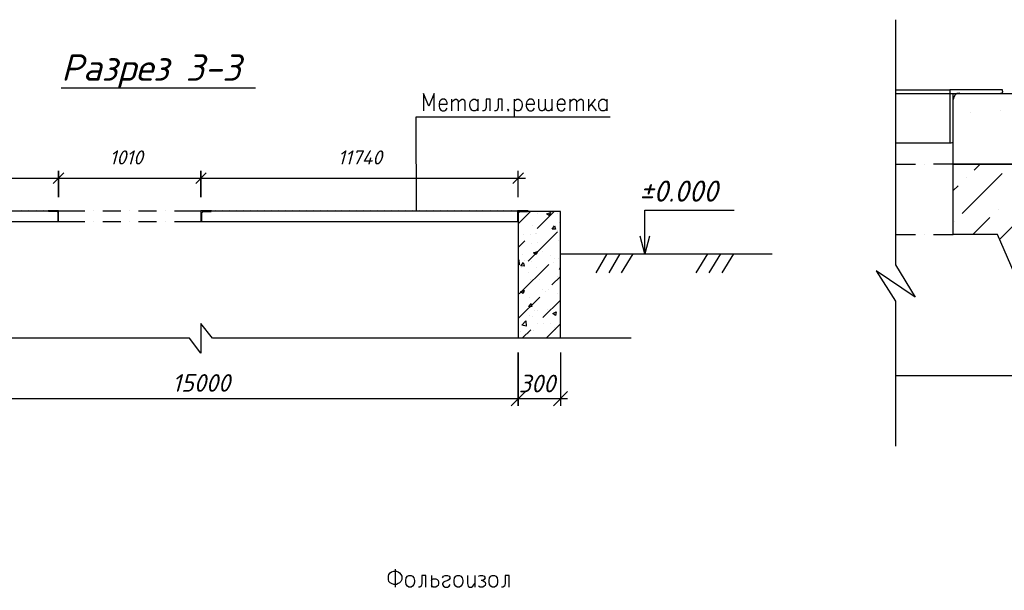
# Model space of a CAD drawing. Extents: x -119078 to 1619993, y 264752 to 340742.
# Tile 124 of 220: x 763192 to 777157, y 307365 to 315464. Entities that reach past the tile are written whole.
import ezdxf

# ---------------------------------------------------------------- set-up
doc = ezdxf.new("R2010")
doc.units = 0
doc.header["$MEASUREMENT"] = 0
doc.linetypes.add('CONTI', pattern=[0])
doc.layers.get('0').update_dxf_attribs({"color": 250, "linetype": 'CONTI'})
doc.layers.add('PDF _Геометрия', color=250, linetype='Continuous')
doc.layers.add('PDF _Текст', color=7, linetype='Continuous')
doc.styles.add('ICOCPEUR', font='isocpeui.ttf')
doc.styles.add('PDF ISOCPEUR Italic', font='isocpeui.ttf')

msp = doc.modelspace()

# ---------------------------------------------------------------- linework, layer by layer
at = {"layer": 'PDF _Геометрия', "color": 7, "lineweight": -3}
for points in [[(775614.036, 315464.401), (775614.036, 311984.51), (775893.443, 311527.298), (775340.979, 311901.958), (775614.036, 311470.146), (775614.036, 309412.693)], [(763779.556, 314499.253), (765678.255, 314499.253), (766535.528, 314499.253)], [(769069.244, 314169.044), (769069.244, 314416.701), (768993.042, 314238.896), (768916.84, 314416.701), (768916.84, 314169.044)], [(775614.036, 314467.425), (776382.406, 314467.425)], [(775614.036, 314416.623), (776433.207, 314416.623)], [(776153.8, 312416.321), (776433.207, 312416.321), (776433.207, 314416.623), (781932.451, 314416.623), (781932.451, 313413.297), (776433.207, 313413.297), (778935.173, 313413.297), (781932.451, 313413.297), (781932.451, 306917.077)], [(777131.725, 314448.374), (777131.725, 314467.425), (776382.406, 314467.425), (776382.406, 313718.105), (776401.456, 313718.105)], [(776522.11, 314416.623), (777106.325, 314416.623)], [(769139.096, 314264.297), (769253.398, 314264.297), (769253.398, 314289.698), (769240.698, 314315.098), (769234.348, 314321.448), (769215.297, 314334.149), (769183.547, 314334.149), (769164.496, 314321.448), (769145.446, 314302.398), (769139.096, 314264.297), (769139.096, 314238.896), (769145.446, 314207.145), (769164.496, 314181.745), (769183.547, 314169.044), (769215.297, 314169.044), (769234.348, 314181.745), (769253.398, 314207.145)], [(769316.9, 314334.149), (769316.9, 314169.044)], [(769316.9, 314289.698), (769348.651, 314321.448), (769367.701, 314334.149), (769386.752, 314334.149), (769405.802, 314321.448), (769412.153, 314289.698), (769412.153, 314169.044)], [(769412.153, 314289.698), (769443.903, 314321.448), (769462.954, 314334.149), (769482.004, 314334.149), (769501.055, 314321.448), (769507.405, 314289.698), (769507.405, 314169.044)], [(769691.56, 314207.145), (769672.509, 314181.745), (769653.459, 314169.044), (769621.708, 314169.044), (769602.658, 314181.745), (769596.307, 314194.445), (769583.607, 314207.145), (769577.257, 314238.896), (769577.257, 314264.297), (769583.607, 314302.398), (769602.658, 314321.448), (769621.708, 314334.149), (769653.459, 314334.149), (769672.509, 314321.448), (769691.56, 314302.398)], [(769691.56, 314334.149), (769691.56, 314169.044)], [(769863.014, 314169.044), (769863.014, 314334.149), (769805.863, 314334.149), (769805.863, 314219.846), (769793.163, 314181.745), (769774.112, 314169.044), (769755.062, 314169.044)], [(770034.469, 314169.044), (770034.469, 314334.149), (769977.317, 314334.149), (769977.317, 314219.846), (769964.617, 314181.745), (769945.567, 314169.044), (769926.516, 314169.044)], [(770205.923, 314334.149), (770205.923, 314086.492)], [(770205.923, 314302.398), (770224.974, 314321.448), (770244.024, 314334.149), (770269.425, 314334.149), (770288.475, 314321.448), (770307.526, 314302.398), (770320.226, 314264.297), (770320.226, 314238.896), (770307.526, 314207.145), (770288.475, 314181.745), (770269.425, 314169.044), (770244.024, 314169.044), (770224.974, 314181.745), (770205.923, 314207.145)], [(770377.378, 314264.297), (770491.681, 314264.297), (770491.681, 314289.698), (770478.98, 314315.098), (770472.63, 314321.448), (770453.58, 314334.149), (770421.829, 314334.149), (770402.778, 314321.448), (770383.728, 314302.398), (770377.378, 314264.297), (770377.378, 314238.896), (770383.728, 314207.145), (770402.778, 314181.745), (770421.829, 314169.044), (770453.58, 314169.044), (770472.63, 314181.745), (770491.681, 314207.145)], [(770650.435, 314219.846), (770625.034, 314181.745), (770605.984, 314169.044), (770586.933, 314169.044), (770567.883, 314181.745), (770555.182, 314219.846), (770555.182, 314334.149)], [(770745.687, 314219.846), (770720.287, 314181.745), (770701.236, 314169.044), (770682.186, 314169.044), (770663.135, 314181.745), (770650.435, 314219.846), (770650.435, 314334.149)], [(770745.687, 314169.044), (770745.687, 314334.149)], [(770815.539, 314264.297), (770929.842, 314264.297), (770929.842, 314289.698), (770917.142, 314315.098), (770910.792, 314321.448), (770891.741, 314334.149), (770859.99, 314334.149), (770840.94, 314321.448), (770821.889, 314302.398), (770815.539, 314264.297), (770815.539, 314238.896), (770821.889, 314207.145), (770840.94, 314181.745), (770859.99, 314169.044), (770891.741, 314169.044), (770910.792, 314181.745), (770929.842, 314207.145)], [(770993.344, 314334.149), (770993.344, 314169.044)], [(770993.344, 314289.698), (771025.095, 314321.448), (771044.145, 314334.149), (771063.196, 314334.149), (771082.246, 314321.448), (771088.596, 314289.698), (771088.596, 314169.044)], [(771088.596, 314289.698), (771120.347, 314321.448), (771139.398, 314334.149), (771158.448, 314334.149), (771177.499, 314321.448), (771183.849, 314289.698), (771183.849, 314169.044)], [(771260.051, 314334.149), (771260.051, 314169.044)], [(771355.303, 314334.149), (771260.051, 314219.846)], [(771298.152, 314264.297), (771368.004, 314169.044)], [(771520.408, 314207.145), (771501.357, 314181.745), (771482.307, 314169.044), (771450.556, 314169.044), (771431.505, 314181.745), (771425.155, 314194.445), (771412.455, 314207.145), (771406.105, 314238.896), (771406.105, 314264.297), (771412.455, 314302.398), (771431.505, 314321.448), (771450.556, 314334.149), (771482.307, 314334.149), (771501.357, 314321.448), (771520.408, 314302.398)], [(771520.408, 314334.149), (771520.408, 314169.044)], [(776433.207, 313743.506), (776433.207, 314327.721)], [(771564.859, 314080.142), (768808.887, 314080.142), (768815.237, 312752.957)], [(775614.036, 313718.105), (776382.406, 313718.105)], [(775614.036, 313413.297), (775899.793, 313413.297)], [(776026.797, 313413.297), (776026.797, 313413.297)], [(778935.173, 313413.297), (778935.173, 310416.019), (777931.846, 310416.019), (777061.874, 312416.321), (776433.207, 312416.321), (776433.207, 313413.297), (776153.8, 313413.297)], [(761125.187, 312746.607), (761125.187, 312752.957), (761271.24, 312752.957), (761271.24, 312600.553), (763741.455, 312600.553), (763741.455, 312752.957), (763595.401, 312752.957), (763595.401, 312746.607)], [(761271.24, 312752.957), (763595.401, 312752.957)], [(763220.741, 312759.308), (763220.741, 312759.308)], [(763322.344, 312759.308), (763322.344, 312759.308)], [(763423.947, 312759.308), (763423.947, 312759.308)], [(763525.549, 312759.308), (763525.549, 312759.308)], [(763601.751, 312746.607), (763601.751, 312746.607)], [(763716.054, 312740.257), (763601.751, 312740.257)], [(763735.105, 312606.904), (763735.105, 312721.207)], [(763741.455, 312752.957), (764116.115, 312752.957)], [(764243.118, 312752.957), (764243.118, 312752.957)], [(764370.121, 312752.957), (764624.128, 312752.957)], [(764751.131, 312752.957), (764751.131, 312752.957)], [(764878.134, 312752.957), (765132.141, 312752.957)], [(765259.144, 312752.957), (765259.144, 312752.957)], [(765386.148, 312752.957), (765760.807, 312752.957)], [(765913.211, 312746.607), (765913.211, 312752.957), (765760.807, 312752.957), (765760.807, 312600.553), (765767.158, 312600.553), (770250.374, 312600.553)], [(765773.508, 312606.904), (765773.508, 312721.207)], [(765792.558, 312740.257), (765906.861, 312740.257)], [(765906.861, 312746.607), (765906.861, 312746.607)], [(765913.211, 312752.957), (770250.374, 312752.957)], [(765964.013, 312759.308), (765964.013, 312759.308)], [(766065.615, 312759.308), (766065.615, 312759.308)], [(766160.868, 312759.308), (766160.868, 312759.308)], [(766262.471, 312759.308), (766262.471, 312759.308)], [(766364.073, 312759.308), (766364.073, 312759.308)], [(766465.676, 312759.308), (766465.676, 312759.308)], [(766560.928, 312759.308), (766560.928, 312759.308)], [(766662.531, 312759.308), (766662.531, 312759.308)], [(766764.134, 312759.308), (766764.134, 312759.308)], [(766865.736, 312759.308), (766865.736, 312759.308)], [(766960.989, 312759.308), (766960.989, 312759.308)], [(767062.591, 312759.308), (767062.591, 312759.308)], [(767164.194, 312759.308), (767164.194, 312759.308)], [(767265.797, 312759.308), (767265.797, 312759.308)], [(767361.049, 312759.308), (767361.049, 312759.308)], [(767462.652, 312759.308), (767462.652, 312759.308)], [(767564.254, 312759.308), (767564.254, 312759.308)], [(767665.857, 312759.308), (767665.857, 312759.308)], [(767761.11, 312759.308), (767761.11, 312759.308)], [(767862.712, 312759.308), (767862.712, 312759.308)], [(767964.315, 312759.308), (767964.315, 312759.308)], [(768065.918, 312759.308), (768065.918, 312759.308)], [(768161.17, 312759.308), (768161.17, 312759.308)], [(768262.773, 312759.308), (768262.773, 312759.308)], [(768364.375, 312759.308), (768364.375, 312759.308)], [(768465.978, 312759.308), (768465.978, 312759.308)], [(768561.23, 312759.308), (768561.23, 312759.308)], [(768662.833, 312759.308), (768662.833, 312759.308)], [(768764.436, 312759.308), (768764.436, 312759.308)], [(768866.038, 312759.308), (768866.038, 312759.308)], [(768961.291, 312759.308), (768961.291, 312759.308)], [(769062.894, 312759.308), (769062.894, 312759.308)], [(769164.496, 312759.308), (769164.496, 312759.308)], [(769266.099, 312759.308), (769266.099, 312759.308)], [(769361.351, 312759.308), (769361.351, 312759.308)], [(769462.954, 312759.308), (769462.954, 312759.308)], [(769564.557, 312759.308), (769564.557, 312759.308)], [(769666.159, 312759.308), (769666.159, 312759.308)], [(769761.412, 312759.308), (769761.412, 312759.308)], [(769863.014, 312759.308), (769863.014, 312759.308)], [(769964.617, 312759.308), (769964.617, 312759.308)], [(770059.87, 312759.308), (770059.87, 312759.308)], [(770161.472, 312759.308), (770161.472, 312759.308)], [(770402.778, 312746.607), (770402.778, 312752.957), (770250.374, 312752.957), (770250.374, 312600.553), (770256.725, 312600.553)], [(770859.99, 310943.16), (770859.99, 312740.257), (770263.075, 312740.257), (770263.075, 310943.16)], [(770263.075, 312606.904), (770263.075, 312721.207)], [(770282.125, 312740.257), (770396.428, 312740.257)], [(770396.428, 312746.607), (770396.428, 312746.607)], [(772060.172, 312143.341), (772060.172, 312390.998), (772060.172, 312759.308), (773323.855, 312759.308)], [(763741.455, 312606.904), (763741.455, 312606.904)], [(763741.455, 312600.553), (764116.115, 312600.553)], [(764243.118, 312600.553), (764243.118, 312600.553)], [(764370.121, 312600.553), (764624.128, 312600.553)], [(764751.131, 312600.553), (764751.131, 312600.553)], [(764878.134, 312600.553), (765132.141, 312600.553)], [(765259.144, 312600.553), (765259.144, 312600.553)], [(765386.148, 312600.553), (765760.807, 312600.553)], [(765767.158, 312606.904), (765767.158, 312606.904)], [(770256.725, 312606.904), (770256.725, 312606.904)], [(775614.036, 312416.321), (775899.793, 312416.321)], [(776026.797, 312416.321), (776026.797, 312416.321)], [(772123.673, 312390.998), (772060.172, 312143.341), (771990.32, 312390.998)], [(770859.99, 312143.341), (773863.619, 312143.341)], [(771520.408, 312143.341), (771361.653, 311870.284)], [(771704.562, 312143.341), (771545.808, 311870.284)], [(771888.717, 312143.341), (771723.613, 311870.284)], [(772949.195, 312143.341), (772784.091, 311870.284)], [(773133.35, 312143.341), (772968.245, 311870.284)], [(773317.504, 312143.341), (773152.4, 311870.284)], [(771863.317, 310943.16), (767265.797, 310943.16), (765925.912, 310943.16), (765760.807, 311152.716), (765760.807, 310733.605), (765602.053, 310943.16), (764262.168, 310943.16), (759664.649, 310943.16)], [(775614.036, 310416.019), (777931.846, 310416.019)], [(768516.184, 307663.95), (768516.184, 307409.944)], [(768954.346, 307409.944), (768954.346, 307575.048), (768897.194, 307575.048), (768897.194, 307460.745), (768884.494, 307422.644), (768865.443, 307409.944), (768846.393, 307409.944)], [(769030.548, 307575.048), (769030.548, 307409.944)], [(769030.548, 307505.196), (769036.898, 307517.896), (769055.948, 307530.597), (769087.699, 307530.597), (769094.049, 307530.597), (769113.1, 307517.896), (769125.8, 307505.196), (769132.15, 307479.795), (769132.15, 307460.745), (769125.8, 307435.344), (769113.1, 307422.644), (769094.049, 307409.944), (769055.948, 307409.944), (769036.898, 307422.644), (769030.548, 307435.344)], [(769189.302, 307543.297), (769202.002, 307568.698), (769227.403, 307575.048), (769259.153, 307575.048), (769284.554, 307568.698), (769297.254, 307543.297), (769284.554, 307517.896), (769265.504, 307505.196), (769221.053, 307492.496), (769202.002, 307479.795), (769189.302, 307460.745), (769189.302, 307448.045), (769202.002, 307422.644), (769227.403, 307409.944), (769259.153, 307409.944), (769284.554, 307422.644), (769297.254, 307448.045)], [(769544.911, 307575.048), (769544.911, 307460.745), (769551.261, 307422.644), (769570.312, 307409.944), (769602.062, 307409.944), (769621.113, 307422.644), (769646.514, 307460.745)], [(769646.514, 307575.048), (769646.514, 307409.944)], [(769697.315, 307568.698), (769722.716, 307575.048), (769754.466, 307575.048), (769779.867, 307568.698), (769792.567, 307543.297), (769779.867, 307517.896), (769760.817, 307505.196), (769735.416, 307505.196)], [(770135.476, 307409.944), (770135.476, 307575.048), (770078.325, 307575.048), (770078.325, 307460.745), (770065.625, 307422.644), (770046.574, 307409.944), (770027.524, 307409.944)], [(769760.817, 307505.196), (769779.867, 307492.496), (769792.567, 307479.795), (769798.918, 307460.745), (769792.567, 307435.344), (769779.867, 307422.644), (769760.817, 307409.944), (769722.716, 307409.944), (769697.315, 307422.644)]]:
    msp.add_lwpolyline(points, dxfattribs=at)
for points in [[(770117.021, 314194.445), (770110.671, 314181.745), (770117.021, 314169.044), (770129.721, 314181.745)], [(768497.134, 307638.55), (768535.235, 307638.55), (768560.635, 307625.849), (768579.686, 307613.149), (768598.736, 307587.748), (768611.437, 307568.698), (768611.437, 307517.896), (768598.736, 307492.496), (768579.686, 307473.445), (768560.635, 307460.745), (768535.235, 307448.045), (768497.134, 307448.045), (768465.383, 307460.745), (768446.332, 307473.445), (768427.282, 307492.496), (768420.932, 307517.896), (768420.932, 307568.698), (768427.282, 307587.748), (768446.332, 307613.149), (768465.383, 307625.849)], [(768713.039, 307575.048), (768744.79, 307575.048), (768763.841, 307568.698), (768782.891, 307543.297), (768789.241, 307505.196), (768789.241, 307479.795), (768782.891, 307448.045), (768763.841, 307422.644), (768744.79, 307409.944), (768713.039, 307409.944), (768693.989, 307422.644), (768674.938, 307448.045), (768668.588, 307479.795), (768668.588, 307505.196), (768674.938, 307543.297), (768693.989, 307568.698)], [(769398.857, 307575.048), (769430.608, 307575.048), (769449.658, 307568.698), (769468.709, 307543.297), (769475.059, 307505.196), (769475.059, 307479.795), (769468.709, 307448.045), (769449.658, 307422.644), (769430.608, 307409.944), (769398.857, 307409.944), (769379.807, 307422.644), (769360.756, 307448.045), (769354.406, 307479.795), (769354.406, 307505.196), (769360.756, 307543.297), (769379.807, 307568.698)], [(769894.17, 307575.048), (769925.921, 307575.048), (769944.971, 307568.698), (769964.022, 307543.297), (769970.372, 307505.196), (769970.372, 307479.795), (769964.022, 307448.045), (769944.971, 307422.644), (769925.921, 307409.944), (769894.17, 307409.944), (769875.12, 307422.644), (769856.069, 307448.045), (769849.719, 307479.795), (769849.719, 307505.196), (769856.069, 307543.297), (769875.12, 307568.698)]]:
    msp.add_lwpolyline(points, close=True, dxfattribs=at)
at = {"layer": 'PDF _Геометрия', "color": 8, "lineweight": -3, "true_color": 0x767676}
for points in [[(776674.514, 314149.916), (776674.514, 314149.916)], [(777099.975, 314168.967), (777099.975, 314168.967)], [(776731.665, 313330.745), (776814.217, 313413.297)], [(776560.211, 312714.779), (777125.375, 313279.944)], [(776433.207, 313038.637), (776503.059, 313108.489)], [(776617.362, 313222.792), (776617.362, 313222.792)], [(777087.274, 312346.469), (777569.887, 312829.082)], [(770263.075, 312568.803), (770434.529, 312740.257)], [(770409.129, 312733.907), (770409.129, 312733.907)], [(770529.782, 312498.951), (770771.088, 312740.257)], [(770536.132, 312708.506), (770536.132, 312708.506)], [(770669.485, 312708.506), (770720.287, 312727.557), (770701.236, 312683.106), (770663.135, 312708.506)], [(770726.637, 312733.907), (770726.637, 312733.907)], [(770815.539, 312714.856), (770815.539, 312714.856)], [(777068.224, 312771.93), (777068.224, 312771.93)], [(770847.29, 312587.853), (770847.29, 312587.853)], [(776452.258, 312606.826), (776452.258, 312606.826)], [(776712.615, 312416.321), (776953.921, 312657.627)], [(770332.927, 312410.048), (770332.927, 312410.048)], [(770402.778, 312035.389), (770821.889, 312454.5)], [(770440.879, 312410.048), (770440.879, 312410.048)], [(770466.28, 312537.052), (770466.28, 312537.052)], [(770504.381, 312435.449), (770504.381, 312435.449)], [(770523.432, 312435.449), (770523.432, 312435.449)], [(770815.539, 312473.55), (770815.539, 312473.55)], [(770263.075, 312232.244), (770358.327, 312327.496)], [(770453.58, 312283.045), (770453.58, 312283.045)], [(770536.132, 312295.745), (770536.132, 312295.745)], [(770840.94, 312333.846), (770840.94, 312333.846)], [(770326.576, 312130.641), (770326.576, 312130.641)], [(770612.334, 312168.742), (770612.334, 312168.742)], [(770263.075, 312048.089), (770269.425, 312054.439), (770275.775, 311984.587), (770263.075, 311984.587)], [(770275.775, 312048.089), (770275.775, 312048.089)], [(770275.775, 311571.827), (770694.886, 311990.938)], [(770339.277, 312009.988), (770345.627, 311965.537), (770301.176, 311971.887), (770339.277, 312016.338)], [(770358.327, 312041.739), (770358.327, 312041.739)], [(770447.23, 312029.039), (770447.23, 312029.039)], [(770720.287, 312124.291), (770720.287, 312124.291)], [(770764.738, 312022.688), (770764.738, 312022.688)], [(770777.438, 312073.49), (770777.438, 312073.49)], [(770834.59, 312079.84), (770834.59, 312079.84)], [(770313.876, 311946.486), (770313.876, 311946.486)], [(770409.129, 311870.284), (770409.129, 311870.284)], [(770517.081, 311940.136), (770517.081, 311940.136)], [(770859.99, 311921.086), (770847.29, 311921.086), (770859.99, 311940.136)], [(770434.529, 311775.032), (770434.529, 311775.032)], [(770561.533, 311781.382), (770561.533, 311781.382)], [(770739.337, 311698.83), (770859.99, 311819.483)], [(770821.889, 311825.833), (770821.889, 311825.833)], [(770345.627, 311622.628), (770332.927, 311578.177), (770294.826, 311603.577), (770351.977, 311622.628)], [(770612.334, 311635.328), (770612.334, 311635.328)], [(770650.435, 311609.928), (770650.435, 311609.928)], [(770694.886, 311635.328), (770694.886, 311635.328)], [(770815.539, 311571.827), (770815.539, 311571.827)], [(770263.075, 311222.567), (770567.883, 311527.375)], [(770440.879, 311438.473), (770453.58, 311394.022), (770409.129, 311394.022), (770447.23, 311438.473)], [(770428.179, 311521.025), (770428.179, 311521.025)], [(770612.334, 311235.268), (770859.99, 311482.924)], [(770491.681, 311330.52), (770491.681, 311330.52)], [(770536.132, 311330.52), (770536.132, 311330.52)], [(770682.186, 311355.921), (770682.186, 311355.921)], [(770802.839, 311317.82), (770802.839, 311317.82)], [(770421.829, 311267.019), (770421.829, 311267.019)], [(770459.93, 311247.968), (770459.93, 311247.968)], [(770713.937, 311159.066), (770713.937, 311159.066)], [(770269.425, 311082.864), (770269.425, 311082.864)], [(770294.826, 311032.062), (770294.826, 311032.062)], [(770320.226, 310943.16), (770440.879, 311063.813)], [(770409.129, 311013.012), (770409.129, 311013.012)], [(770485.331, 311057.463), (770485.331, 311057.463)], [(770529.782, 311146.365), (770529.782, 311146.365)], [(770625.034, 311146.365), (770625.034, 311146.365)], [(770656.785, 310943.16), (770859.99, 311146.365)], [(770771.088, 311095.564), (770771.088, 311095.564)], [(770796.489, 311063.813), (770796.489, 311063.813)]]:
    msp.add_lwpolyline(points, dxfattribs=at)
at = {"layer": 'PDF _Геометрия', "color": 251, "lineweight": -3, "true_color": 0x535353}
for points in [[(763665.253, 313140.318), (763817.657, 313292.722)], [(763741.455, 313318.122), (763741.455, 312943.462)], [(765690.956, 313140.318), (765837.009, 313292.722)], [(765760.807, 313318.122), (765760.807, 312943.462)], [(770263.075, 309984.285), (770263.075, 310739.955)], [(770161.472, 309984.285), (770364.677, 310187.49)]]:
    msp.add_lwpolyline(points, close=True, dxfattribs=at)
for points in [[(770186.873, 313140.318), (770339.277, 313292.722)], [(770263.075, 312943.462), (770263.075, 313318.122)], [(761163.288, 313216.52), (763843.057, 313216.52)], [(763639.852, 313216.52), (765862.41, 313216.52)], [(765665.555, 313216.52), (770364.677, 313216.52)], [(770859.99, 310739.955), (770859.99, 309984.285)], [(770764.738, 309984.285), (770961.593, 310187.49)], [(761163.288, 310085.888), (770364.677, 310085.888)], [(770161.472, 310085.888), (770961.593, 310085.888)]]:
    msp.add_lwpolyline(points, dxfattribs=at)
at = {"layer": 'PDF _Геометрия', "color": 8, "lineweight": -3, "true_color": 0x767676}
for points in [[(770777.438, 312537.052), (770790.139, 312492.601), (770745.687, 312492.601)], [(770536.132, 312175.092), (770517.081, 312130.641), (770478.98, 312156.042)], [(770802.839, 311317.82), (770790.139, 311267.019), (770752.038, 311292.419)], [(770377.378, 311114.615), (770313.876, 311127.315), (770371.028, 311190.817)]]:
    msp.add_lwpolyline(points, close=True, dxfattribs=at)
at = {"layer": 'PDF _Геометрия', "color": 7, "lineweight": -3}
for centre, radius, start, end in [((776525.285, 314330.896), 92.078, 90.0003505, 179.9996537), ((777109.5, 314451.549), 28.575, 269.9988834, 0.0011208), ((776404.632, 313746.68), 28.575, 269.9988834, 0.0011208), ((763719.229, 312724.381), 15.876, 0.0009332, 89.9990626), ((765795.734, 312724.381), 15.876, 90.0009374, 179.9990668), ((770285.301, 312724.381), 15.876, 90.002698, 179.9973062)]:
    msp.add_arc(centre, radius, start, end, dxfattribs=at)

# ---------------------------------------------------------------- texts
at = {"linetype": 'Continuous', "lineweight": 25, "ltscale": 15, "insert": (12863.76, 311222.017), "char_height": 250, "width": 17877.44941, "attachment_point": 1, "style": 'ICOCPEUR'}
msp.add_mtext('\\pi4862.31;{\\H1.16667x;\\LАнтисейсмические мероприятия\\P\\pi0;\\H0.71428x;\\l       Для обеспечения сейсмостойкости несущих конструкций и фундаментов соблюдены все условия КМК 2.01.03-19 «Строительство в сейсмических районах».\\P\\pi5355.138;\\H1.4x;\\LАнтикоррозионная защита\\l\\P\\pi0;\\H0.71428x;       Защита конструкций от коррозии должна производиться в соответствии КМК 2.03.11-96 "Защита строительных конструкций от коррозии" ГОСТ 9.402-2004 «Покрытия лакокрасочные. Подготовка (металлических поверхностей перед окрашиванием». Антикоррозионное покрытие должно обеспечивать защиту конструкций. \\P       \\A1;Все несущие металлоконструкции грунтовать и\\A0; окрасить эмалью ПФ-115 (ГОСТ6465-76) за 2 раза по грунтовке ГФ-021 (ГОСТ 25129-82)\\A1;.\\P      Для железобетонных конструкций использовать бетон \\A0;на портландцементе по ГОСТ 10178-85*,\\A1; водонепроницаемости W\\A0;4\\A1; и морозостойкостью F100\\A0;.\\A1;\\P\\A0;       \\A1;Все \\A0;поверхности бетонных и ж.б конструкций, соприкасающиеся с грунтом обмазать \\A1;\\C256;горячим битумом за 2 раза\\A0;\\C0; по ГОСТ 28379-89.}\\P\\pi5566.64787;{\\H1.16666x;\\LАнтипросадочные мероприятия\\A1;\\l\\P\\pi0;\\H0.71428x;        В соответствии с требованиями КМК 2.02.01-98 приняты противопросадочные мероприятия для первого типа грунтовых условий. Для устранения просадочных свойств грунтов I типа предусмотрено уплотнение тяжелыми трамбовками грунтов в основании котлованов и устройство подготовки из бетона класса В7,5. Насыпные грунты и строительный мусор толщиной до 1,5м удалить и заменить засыпкой из ГПС до бетонной подготовки.}', dxfattribs=at)
at = {"layer": 'PDF _Текст', "lineweight": 30, "attachment_point": 7, "style": 'PDF ISOCPEUR Italic'}
for s, insert, char_height in [('Разрез 3-3', (763779.556, 314495.2), 374.9938), ('±0.000', (771977.619, 312881.424), 299.9961)]:
    msp.add_mtext(s, dxfattribs=dict(at, insert=insert, char_height=char_height))
at = {"layer": 'PDF _Текст', "color": 251, "lineweight": 30, "true_color": 0x535353, "attachment_point": 7, "style": 'PDF ISOCPEUR Italic'}
for s, insert, char_height in [('1010', (764465.374, 313409.207), 199.9945), ('11740', (767703.958, 313409.207), 199.9945), ('15000', (765354.397, 310183.979), 249.9972), ('300', (770269.425, 310175.31), 249.9972)]:
    msp.add_mtext(s, dxfattribs=dict(at, insert=insert, char_height=char_height))

doc.saveas('drawing.dxf')
